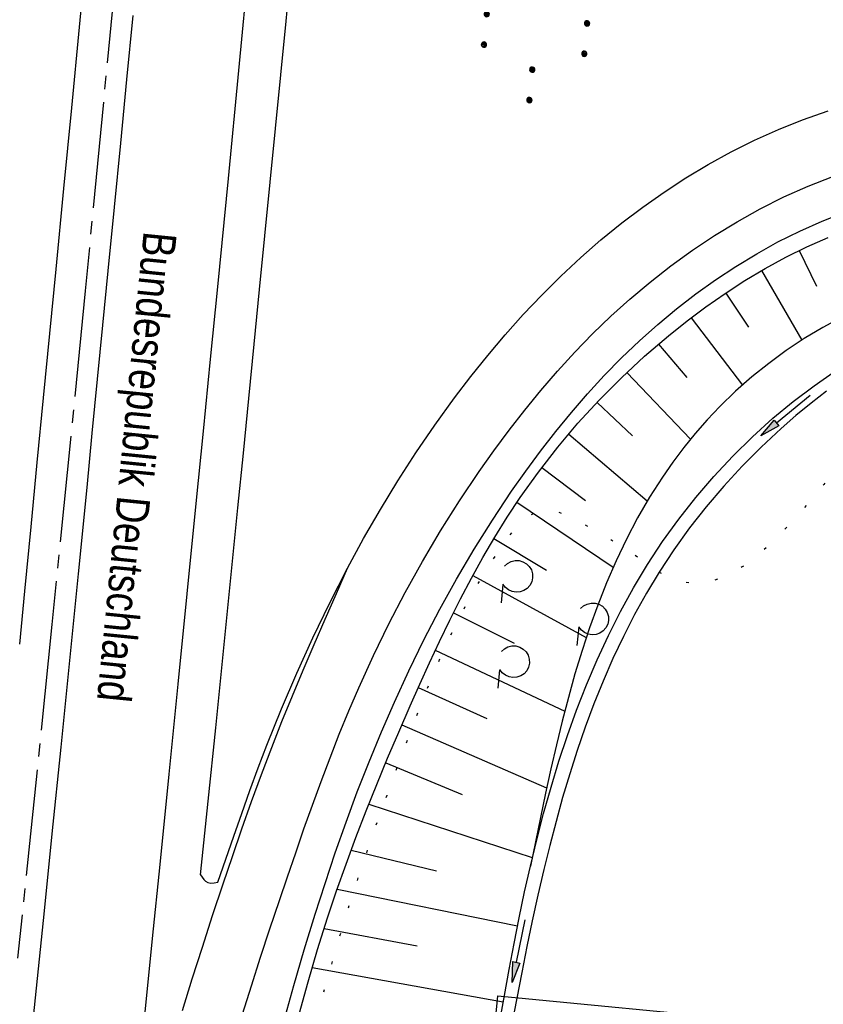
# Model space of a CAD drawing. Extents: x 510932 to 511602, y 463659 to 464636.
# Tile 48 of 81: x 511309 to 511370, y 464140 to 464215. Entities that reach past the tile are written whole.
import ezdxf

# ---------------------------------------------------------------- set-up
doc = ezdxf.new("R2010")
doc.units = 0
doc.header["$LTSCALE"] = 10
doc.header["$MEASUREMENT"] = 0
for name, pattern in [('ACHSE', [5.5, 4, -0.5, 0.5, -0.5]), ('AUSGEZOGEN', [0]), ('LT00', [0]), ('LT07', [0.22, 0.02, -0.2])]:
    doc.linetypes.add(name, pattern=pattern)
doc.layers.get('0').update_dxf_attribs({"linetype": 'LT00'})
for name, color, linetype in [('--EK_BW_TEXT_A', 20, 'LT00'), ('--EK_FBR', 1, 'LT00'), ('-AX-093', 35, 'ACHSE'), ('BRD', 255, 'Continuous'), ('DFK_NUTZUNG', 250, 'LT00'), ('GEHOELZ_SYMB', 252, 'Continuous'), ('PFEIL', 140, 'AUSGEZOGEN'), ('V104_AFBR_BAB', 250, 'LT00'), ('V104_BOESCH', 250, 'LT00'), ('V104_BOSCHUNG', 250, 'LT00'), ('V104_GEHOELZ', 250, 'LT07'), ('V104_GRABEN', 250, 'LT00'), ('V104_LD_MARK', 250, 'LT00')]:
    doc.layers.add(name, color=color, linetype=linetype)
doc.styles.add('Beschrift', font='ARIAL.TTF')

# ---------------------------------------------------------------- blocks, each defined once
blk = doc.blocks.new('SYMB7110')
at = {"color": 0, "linetype": 'ByBlock'}
for p, q in [((-0.515, 0.392919), (-0.515, 0.367081)), ((-0.51, 0.362895), (-0.51, 0.397105)), ((-0.505, 0.399164), (-0.505, 0.360836)), ((-0.5, 0.360204), (-0.5, 0.399796)), ((-0.495, 0.399164), (-0.495, 0.360836)), ((-0.49, 0.362895), (-0.49, 0.397105)), ((-0.485, 0.392919), (-0.485, 0.367081)), ((-0.48, 0.379874), (-0.48, 0.380145)), ((-0.285, 0.392919), (-0.285, 0.367081)), ((-0.28, 0.362895), (-0.28, 0.397105)), ((-0.275, 0.399164), (-0.275, 0.360836)), ((-0.27, 0.360204), (-0.27, 0.399796)), ((-0.265, 0.399164), (-0.265, 0.360836)), ((-0.26, 0.362895), (-0.26, 0.397105)), ((-0.255, 0.392919), (-0.255, 0.367081)), ((-0.25, 0.379874), (-0.25, 0.380146)), ((0.255, 0.392919), (0.255, 0.367081)), ((0.26, 0.362895), (0.26, 0.397105)), ((0.265, 0.399164), (0.265, 0.360836)), ((0.27, 0.360204), (0.27, 0.399796)), ((0.275, 0.399164), (0.275, 0.360836)), ((0.28, 0.362895), (0.28, 0.397105)), ((0.285, 0.392919), (0.285, 0.367081)), ((0.29, 0.379874), (0.29, 0.380145)), ((0.485, 0.392919), (0.485, 0.367081)), ((0.49, 0.362895), (0.49, 0.397105)), ((0.495, 0.399164), (0.495, 0.360836)), ((0.5, 0.360204), (0.5, 0.399796)), ((0.505, 0.399164), (0.505, 0.360836)), ((0.51, 0.362895), (0.51, 0.397105)), ((0.515, 0.392919), (0.515, 0.367081)), ((0.52, 0.379874), (0.52, 0.380146)), ((-0.9, 0.012919), (-0.9, -0.012919)), ((-0.895, -0.017106), (-0.895, 0.017105)), ((-0.89, 0.019164), (-0.89, -0.019164)), ((-0.885, -0.019797), (-0.885, 0.019796)), ((-0.88, 0.019164), (-0.88, -0.019164)), ((-0.875, -0.017106), (-0.875, 0.017105)), ((-0.87, 0.012919), (-0.87, -0.012919)), ((-0.865, -0.000126), (-0.865, 0.000145)), ((-0.67, 0.012919), (-0.67, -0.012919)), ((-0.665, -0.017106), (-0.665, 0.017105)), ((-0.66, 0.019164), (-0.66, -0.019164)), ((-0.655, -0.019797), (-0.655, 0.019796)), ((-0.65, 0.019164), (-0.65, -0.019164)), ((-0.645, -0.017106), (-0.645, 0.017105)), ((-0.64, 0.012919), (-0.64, -0.012919)), ((-0.635, -0.000126), (-0.635, 0.000145)), ((-0.13, 0.012919), (-0.13, -0.012919)), ((-0.125, -0.017105), (-0.125, 0.017105)), ((-0.12, 0.019164), (-0.12, -0.019164)), ((-0.115, -0.019796), (-0.115, 0.019796)), ((-0.11, 0.019164), (-0.11, -0.019164)), ((-0.105, -0.017105), (-0.105, 0.017105)), ((-0.1, 0.012919), (-0.1, -0.012919)), ((-0.095, -0.000126), (-0.095, 0.000146)), ((0.1, 0.012919), (0.1, -0.012919)), ((0.105, -0.017105), (0.105, 0.017105)), ((0.11, 0.019164), (0.11, -0.019164)), ((0.115, -0.019796), (0.115, 0.019796)), ((0.12, 0.019164), (0.12, -0.019164)), ((0.125, -0.017105), (0.125, 0.017105)), ((0.13, 0.012919), (0.13, -0.012919)), ((0.135, -0.000126), (0.135, 0.000146)), ((0.64, 0.012919), (0.64, -0.012919)), ((0.645, -0.017105), (0.645, 0.017105)), ((0.65, 0.019164), (0.65, -0.019164)), ((0.655, -0.019796), (0.655, 0.019796)), ((0.66, 0.019164), (0.66, -0.019164)), ((0.665, -0.017105), (0.665, 0.017105)), ((0.67, 0.012919), (0.67, -0.012919)), ((0.675, -0.000126), (0.675, 0.000146)), ((0.87, 0.012919), (0.87, -0.012919)), ((0.875, -0.017105), (0.875, 0.017105)), ((0.88, 0.019164), (0.88, -0.019164)), ((0.885, -0.019796), (0.885, 0.019796)), ((0.89, 0.019164), (0.89, -0.019164)), ((0.895, -0.017105), (0.895, 0.017105)), ((0.9, 0.012919), (0.9, -0.012919)), ((0.905, -0.000126), (0.905, 0.000146)), ((-0.515, -0.367081), (-0.515, -0.392919)), ((-0.51, -0.397105), (-0.51, -0.362895)), ((-0.505, -0.360836), (-0.505, -0.399164)), ((-0.5, -0.399796), (-0.5, -0.360204)), ((-0.495, -0.360836), (-0.495, -0.399164)), ((-0.49, -0.397106), (-0.49, -0.362895)), ((-0.485, -0.367081), (-0.485, -0.392919)), ((-0.285, -0.367081), (-0.285, -0.392919)), ((-0.28, -0.397105), (-0.28, -0.362895)), ((-0.275, -0.360836), (-0.275, -0.399164)), ((-0.27, -0.399796), (-0.27, -0.360204)), ((-0.265, -0.360836), (-0.265, -0.399164)), ((-0.26, -0.397105), (-0.26, -0.362895)), ((-0.255, -0.367081), (-0.255, -0.392919)), ((0.255, -0.367081), (0.255, -0.392919)), ((0.26, -0.397105), (0.26, -0.362895)), ((0.265, -0.360836), (0.265, -0.399164)), ((0.27, -0.399796), (0.27, -0.360204)), ((0.275, -0.360836), (0.275, -0.399164)), ((0.28, -0.397105), (0.28, -0.362895)), ((0.285, -0.367081), (0.285, -0.392919)), ((0.485, -0.367081), (0.485, -0.392919)), ((0.49, -0.397105), (0.49, -0.362895)), ((0.495, -0.360836), (0.495, -0.399164)), ((0.5, -0.399796), (0.5, -0.360204)), ((0.505, -0.360836), (0.505, -0.399164)), ((0.51, -0.397105), (0.51, -0.362895)), ((0.515, -0.367081), (0.515, -0.392919)), ((-0.48, -0.380126), (-0.48, -0.379855)), ((-0.25, -0.380126), (-0.25, -0.379855)), ((0.29, -0.380126), (0.29, -0.379855)), ((0.52, -0.380126), (0.52, -0.379855))]:
    blk.add_line(p, q, dxfattribs=at)
for points in [[(-0.48, 0.38), (-0.481981, 0.388678), (-0.48753, 0.395637), (-0.49555, 0.399499), (-0.50445, 0.399499), (-0.51247, 0.395637), (-0.518019, 0.388678), (-0.52, 0.38), (-0.518019, 0.371322), (-0.51247, 0.364363), (-0.50445, 0.360501), (-0.49555, 0.360501), (-0.48753, 0.364363), (-0.481981, 0.371322), (-0.48, 0.38)], [(-0.25, 0.38), (-0.251981, 0.388678), (-0.25753, 0.395637), (-0.26555, 0.399499), (-0.27445, 0.399499), (-0.28247, 0.395637), (-0.288019, 0.388678), (-0.29, 0.38), (-0.288019, 0.371322), (-0.28247, 0.364363), (-0.27445, 0.360501), (-0.26555, 0.360501), (-0.25753, 0.364363), (-0.251981, 0.371322), (-0.25, 0.38)], [(0.29, 0.38), (0.288019, 0.388678), (0.28247, 0.395637), (0.27445, 0.399499), (0.26555, 0.399499), (0.25753, 0.395637), (0.251981, 0.388678), (0.25, 0.38), (0.251981, 0.371322), (0.25753, 0.364363), (0.26555, 0.360501), (0.27445, 0.360501), (0.28247, 0.364363), (0.288019, 0.371322), (0.29, 0.38)], [(0.52, 0.38), (0.518019, 0.388678), (0.51247, 0.395637), (0.50445, 0.399499), (0.495549, 0.399499), (0.48753, 0.395637), (0.481981, 0.388678), (0.48, 0.38), (0.481981, 0.371322), (0.48753, 0.364363), (0.495549, 0.360501), (0.50445, 0.360501), (0.51247, 0.364363), (0.518019, 0.371322), (0.52, 0.38)], [(-0.865, 0), (-0.866981, 0.008678), (-0.87253, 0.015637), (-0.88055, 0.019498), (-0.88945, 0.019498), (-0.89747, 0.015637), (-0.903019, 0.008678), (-0.905, 0)], [(-0.905, 0), (-0.903019, -0.008678), (-0.89747, -0.015637), (-0.88945, -0.019499), (-0.88055, -0.019499), (-0.87253, -0.015637), (-0.866981, -0.008678), (-0.865, 0)], [(-0.635, 0), (-0.636981, 0.008678), (-0.64253, 0.015637), (-0.65055, 0.019498), (-0.65945, 0.019498), (-0.66747, 0.015637), (-0.673019, 0.008678), (-0.675, 0)], [(-0.675, 0), (-0.673019, -0.008678), (-0.66747, -0.015637), (-0.65945, -0.019499), (-0.65055, -0.019499), (-0.64253, -0.015637), (-0.636981, -0.008678), (-0.635, 0)], [(-0.095, 0), (-0.096981, 0.008678), (-0.10253, 0.015637), (-0.11055, 0.019499), (-0.11945, 0.019499), (-0.12747, 0.015637), (-0.133019, 0.008678), (-0.135, 0)], [(-0.135, 0), (-0.133019, -0.008678), (-0.12747, -0.015637), (-0.11945, -0.019499), (-0.11055, -0.019499), (-0.10253, -0.015637), (-0.096981, -0.008678), (-0.095, 0)], [(0.135, 0), (0.133019, 0.008678), (0.12747, 0.015637), (0.11945, 0.019499), (0.11055, 0.019499), (0.10253, 0.015637), (0.096981, 0.008678), (0.095, 0)], [(0.095, 0), (0.096981, -0.008678), (0.10253, -0.015637), (0.11055, -0.019499), (0.11945, -0.019499), (0.12747, -0.015637), (0.133019, -0.008678), (0.135, 0)], [(0.675, 0), (0.673019, 0.008678), (0.66747, 0.015637), (0.65945, 0.019499), (0.65055, 0.019499), (0.64253, 0.015637), (0.636981, 0.008678), (0.635, 0)], [(0.635, 0), (0.636981, -0.008678), (0.64253, -0.015637), (0.65055, -0.019499), (0.65945, -0.019499), (0.66747, -0.015637), (0.673019, -0.008678), (0.675, 0)], [(0.905, 0), (0.903019, 0.008678), (0.89747, 0.015637), (0.88945, 0.019499), (0.88055, 0.019499), (0.87253, 0.015637), (0.866981, 0.008678), (0.865, 0)], [(0.865, 0), (0.866981, -0.008678), (0.87253, -0.015637), (0.88055, -0.019499), (0.88945, -0.019499), (0.89747, -0.015637), (0.903019, -0.008678), (0.905, 0)], [(-0.48, -0.38), (-0.481981, -0.371322), (-0.48753, -0.364363), (-0.49555, -0.360501), (-0.50445, -0.360501), (-0.51247, -0.364363), (-0.518019, -0.371322), (-0.52, -0.38), (-0.518019, -0.388678), (-0.51247, -0.395637), (-0.50445, -0.399499), (-0.49555, -0.399499), (-0.48753, -0.395637), (-0.481981, -0.388678), (-0.48, -0.38)], [(-0.25, -0.38), (-0.251981, -0.371322), (-0.25753, -0.364363), (-0.26555, -0.360501), (-0.27445, -0.360501), (-0.28247, -0.364363), (-0.288019, -0.371322), (-0.29, -0.38), (-0.288019, -0.388678), (-0.28247, -0.395637), (-0.27445, -0.399499), (-0.26555, -0.399499), (-0.25753, -0.395637), (-0.251981, -0.388678), (-0.25, -0.38)], [(0.29, -0.38), (0.288019, -0.371322), (0.28247, -0.364363), (0.27445, -0.360501), (0.26555, -0.360501), (0.25753, -0.364363), (0.251981, -0.371322), (0.25, -0.38), (0.251981, -0.388678), (0.25753, -0.395637), (0.26555, -0.399499), (0.27445, -0.399499), (0.28247, -0.395637), (0.288019, -0.388678), (0.29, -0.38)], [(0.52, -0.38), (0.518019, -0.371322), (0.51247, -0.364363), (0.50445, -0.360501), (0.495549, -0.360501), (0.48753, -0.364363), (0.481981, -0.371322), (0.48, -0.38), (0.481981, -0.388678), (0.48753, -0.395637), (0.495549, -0.399499), (0.50445, -0.399499), (0.51247, -0.395637), (0.518019, -0.388678), (0.52, -0.38)]]:
    blk.add_lwpolyline(points, dxfattribs=at)
blk = doc.blocks.new('Pfreil3')
at = {"layer": 'PFEIL'}
blk.add_hatch(color=256, dxfattribs=at).paths.add_polyline_path([(-1.549, 0.273), (-1.549, -0.273), (0, 0)])
for p, q in [((-1.549, 0), (-4.831, 0)), ((-1.549, -0.273), (-1.549, 0.273)), ((-1.549, 0.273), (0, 0)), ((0, 0), (-1.549, -0.273))]:
    blk.add_line(p, q, dxfattribs=at)
blk = doc.blocks.new('GEHOELZ_SYMB')
at = {"layer": 'GEHOELZ_SYMB'}
blk.add_line((0, 0), (1.4, 0), dxfattribs=at)
blk.add_lwpolyline([(-1.388, 0.017), (-1.612, 0.221), (-1.778, 0.474), (-1.876, 0.761), (-1.898, 1.063), (-1.844, 1.361), (-1.718, 1.636), (-1.526, 1.87), (-1.282, 2.05), (-1, 2.162), (-0.7, 2.2), (-0.4, 2.162), (-0.118, 2.05), (0.126, 1.87), (0.318, 1.636), (0.444, 1.361), (0.498, 1.063), (0.476, 0.761), (0.378, 0.474), (0.212, 0.221), (-0.012, 0.017)], dxfattribs=at)

msp = doc.modelspace()

# ---------------------------------------------------------------- linework, layer by layer
at = {"layer": '--EK_BW_TEXT_A'}
msp.add_lwpolyline([(511364.44, 464139.048), (511360.312, 464096.18), (511341.026, 464098.037), (511345.155, 464140.905)], close=True, dxfattribs=at)
at = {"layer": '--EK_FBR'}
for points in [[(511321.993, 464306.308), (511321.484, 464300.375), (511320.97, 464294.443), (511320.244, 464286.143), (511319.51, 464277.844), (511318.768, 464269.545), (511317.618, 464256.845), (511316.451, 464244.147), (511315.325, 464232.081), (511314.182, 464220.017), (511313.6, 464213.938), (511313.014, 464207.86), (511312.425, 464201.782), (511311.834, 464195.704), (511311.36, 464190.847), (511310.886, 464185.989), (511310.413, 464181.132), (511309.942, 464176.274), (511309.473, 464171.416), (511309.09, 464167.419)], [(511322.753, 464150.049), (511323.322, 464155.58), (511323.89, 464161.11), (511324.454, 464166.641), (511325.015, 464172.173), (511325.571, 464177.705), (511325.98, 464181.821), (511326.387, 464185.937), (511326.794, 464190.053), (511327.2, 464194.169), (511327.601, 464198.215), (511328.002, 464202.262), (511328.402, 464206.308), (511328.801, 464210.355), (511329.196, 464214.402), (511329.586, 464218.449)], [(511317.649, 464214.82), (511317.177, 464210.005), (511316.703, 464205.19), (511316.229, 464200.376), (511315.756, 464195.561), (511315.358, 464191.483), (511314.961, 464187.404), (511314.563, 464183.326), (511314.164, 464179.248), (511313.518, 464172.719), (511312.866, 464166.19), (511312.207, 464159.662), (511311.544, 464153.135), (511310.95, 464147.313), (511310.354, 464141.491), (511309.757, 464135.669), (511309.159, 464129.847), (511308.651, 464124.898)], [(511333.832, 464173.161), (511335.042, 464175.381), (511336.303, 464177.571), (511337.618, 464179.731), (511338.987, 464181.857), (511340.413, 464183.946), (511341.897, 464185.997), (511343.132, 464187.613), (511344.407, 464189.199), (511345.722, 464190.752), (511347.079, 464192.268), (511348.477, 464193.745), (511349.919, 464195.179), (511351.405, 464196.566), (511352.936, 464197.903), (511354.512, 464199.188), (511356.08, 464200.376), (511357.689, 464201.509), (511359.339, 464202.583), (511361.027, 464203.595), (511362.753, 464204.542), (511364.514, 464205.421), (511366.309, 464206.229), (511368.136, 464206.963), (511370.057, 464207.641)], [(511329.037, 464138.981), (511329.777, 464141.687), (511330.56, 464144.382), (511331.383, 464147.065), (511332.13, 464149.388), (511332.907, 464151.7), (511333.719, 464154.002), (511334.567, 464156.289), (511335.454, 464158.562), (511336.383, 464160.818), (511337.357, 464163.055), (511338.446, 464165.417), (511339.591, 464167.753), (511340.793, 464170.061), (511342.053, 464172.337), (511343.373, 464174.58), (511344.755, 464176.787), (511346.2, 464178.954), (511347.273, 464180.478), (511348.381, 464181.977), (511349.525, 464183.449), (511350.706, 464184.891), (511351.927, 464186.298), (511353.187, 464187.67), (511354.489, 464189.002), (511355.833, 464190.291), (511357.222, 464191.534), (511358.63, 464192.707), (511360.08, 464193.831), (511361.572, 464194.9), (511363.104, 464195.911), (511364.673, 464196.861), (511366.28, 464197.747), (511367.922, 464198.565), (511369.598, 464199.312), (511371.307, 464199.983)], [(511324.052, 464149.482), (511324.647, 464151.213), (511325.245, 464152.942), (511325.852, 464154.668), (511326.469, 464156.391), (511327.102, 464158.107), (511327.754, 464159.817), (511328.846, 464162.54), (511329.998, 464165.238), (511331.212, 464167.91), (511332.49, 464170.552), (511333.832, 464173.161)], [(511322.753, 464150.049), (511322.871, 464149.862), (511322.994, 464149.69), (511323.131, 464149.549), (511323.287, 464149.452), (511323.519, 464149.408), (511323.779, 464149.428), (511324.052, 464149.482)]]:
    msp.add_lwpolyline(points, dxfattribs=at)
at = {"layer": '-AX-093', "ltscale": 0.2}
msp.add_lwpolyline([(511325.393, 464319.977), (511323.284, 464294.779), (511321.095, 464269.588), (511318.827, 464244.405), (511316.479, 464219.228), (511314.052, 464194.06), (511311.545, 464168.899), (511308.958, 464143.746)], dxfattribs=at)
at = {"layer": 'V104_AFBR_BAB'}
for points in [[(511321.993, 464306.308), (511321.484, 464300.375), (511320.97, 464294.443), (511320.244, 464286.143), (511319.51, 464277.844), (511318.768, 464269.545), (511317.618, 464256.845), (511316.451, 464244.147), (511315.325, 464232.081), (511314.182, 464220.017), (511313.6, 464213.938), (511313.014, 464207.86), (511312.425, 464201.782), (511311.834, 464195.704), (511311.36, 464190.847), (511310.886, 464185.989), (511310.413, 464181.132), (511309.942, 464176.274), (511309.473, 464171.416), (511309.09, 464167.419)], [(511322.753, 464150.049), (511323.322, 464155.58), (511323.89, 464161.11), (511324.454, 464166.641), (511325.015, 464172.173), (511325.571, 464177.705), (511325.98, 464181.821), (511326.387, 464185.937), (511326.794, 464190.053), (511327.2, 464194.169), (511327.601, 464198.215), (511328.002, 464202.262), (511328.402, 464206.308), (511328.801, 464210.355), (511329.196, 464214.402), (511329.586, 464218.449)], [(511317.649, 464214.82), (511317.177, 464210.005), (511316.703, 464205.19), (511316.229, 464200.376), (511315.756, 464195.561), (511315.358, 464191.483), (511314.961, 464187.404), (511314.563, 464183.326), (511314.164, 464179.248), (511313.518, 464172.719), (511312.866, 464166.19), (511312.207, 464159.662), (511311.544, 464153.135), (511310.95, 464147.313), (511310.354, 464141.491), (511309.757, 464135.669), (511309.159, 464129.847), (511308.651, 464124.898)], [(511333.832, 464173.161), (511335.042, 464175.381), (511336.303, 464177.571), (511337.618, 464179.731), (511338.987, 464181.857), (511340.413, 464183.946), (511341.897, 464185.997), (511343.132, 464187.613), (511344.407, 464189.199), (511345.722, 464190.752), (511347.079, 464192.268), (511348.477, 464193.745), (511349.919, 464195.179), (511351.405, 464196.566), (511352.936, 464197.903), (511354.512, 464199.188), (511356.08, 464200.376), (511357.689, 464201.509), (511359.339, 464202.583), (511361.027, 464203.595), (511362.753, 464204.542), (511364.514, 464205.421), (511366.309, 464206.229), (511368.136, 464206.963), (511370.057, 464207.641)], [(511329.037, 464138.981), (511329.777, 464141.687), (511330.56, 464144.382), (511331.383, 464147.065), (511332.13, 464149.388), (511332.907, 464151.7), (511333.719, 464154.002), (511334.567, 464156.289), (511335.454, 464158.562), (511336.383, 464160.818), (511337.357, 464163.055), (511338.446, 464165.417), (511339.591, 464167.753), (511340.793, 464170.061), (511342.053, 464172.337), (511343.373, 464174.58), (511344.755, 464176.787), (511346.2, 464178.954), (511347.273, 464180.478), (511348.381, 464181.977), (511349.525, 464183.449), (511350.706, 464184.891), (511351.927, 464186.298), (511353.187, 464187.67), (511354.489, 464189.002), (511355.833, 464190.291), (511357.222, 464191.534), (511358.63, 464192.707), (511360.08, 464193.831), (511361.572, 464194.9), (511363.104, 464195.911), (511364.673, 464196.861), (511366.28, 464197.747), (511367.922, 464198.565), (511369.598, 464199.312), (511371.307, 464199.983)], [(511324.052, 464149.482), (511324.647, 464151.213), (511325.245, 464152.942), (511325.852, 464154.668), (511326.469, 464156.391), (511327.102, 464158.107), (511327.754, 464159.817), (511328.846, 464162.54), (511329.998, 464165.238), (511331.212, 464167.91), (511332.49, 464170.552), (511333.832, 464173.161)], [(511322.753, 464150.049), (511322.871, 464149.862), (511322.994, 464149.69), (511323.131, 464149.549), (511323.287, 464149.452), (511323.519, 464149.408), (511323.779, 464149.428), (511324.052, 464149.482)]]:
    msp.add_lwpolyline(points, dxfattribs=at)
at = {"layer": 'V104_BOESCH'}
for points in [[(511330.193, 464139.54), (511330.859, 464141.976), (511331.569, 464144.398), (511332.325, 464146.805), (511333.005, 464148.834), (511333.718, 464150.851), (511334.461, 464152.858), (511335.233, 464154.856), (511336.03, 464156.845), (511336.849, 464158.826), (511337.689, 464160.801), (511338.546, 464162.771), (511339.269, 464164.4), (511340.006, 464166.024), (511340.761, 464167.639), (511341.537, 464169.243), (511342.338, 464170.833), (511343.167, 464172.407), (511344.028, 464173.961), (511344.925, 464175.493), (511345.862, 464177), (511346.841, 464178.48), (511348.216, 464180.404), (511349.671, 464182.272), (511351.202, 464184.082), (511352.807, 464185.831), (511354.483, 464187.516), (511356.226, 464189.134), (511358.034, 464190.684), (511359.422, 464191.792), (511360.844, 464192.857), (511362.299, 464193.874), (511363.787, 464194.839), (511365.308, 464195.747), (511366.861, 464196.596), (511368.446, 464197.38), (511370.062, 464198.096)], [(511371.103, 464192.077), (511369.667, 464191.301), (511368.265, 464190.461), (511366.9, 464189.557), (511365.578, 464188.593), (511364.3, 464187.569), (511363.072, 464186.488), (511361.897, 464185.352), (511360.947, 464184.35), (511360.039, 464183.313), (511359.172, 464182.244), (511358.347, 464181.146), (511357.563, 464180.023), (511356.59, 464178.5), (511355.687, 464176.94), (511354.851, 464175.345), (511354.076, 464173.719), (511353.359, 464172.063), (511352.694, 464170.379), (511352.078, 464168.67), (511351.507, 464166.938), (511350.975, 464165.186), (511350.478, 464163.416), (511350.012, 464161.629), (511349.573, 464159.829), (511349.156, 464158.017), (511348.756, 464156.196), (511348.37, 464154.368), (511347.992, 464152.536), (511347.619, 464150.701)]]:
    msp.add_lwpolyline(points, dxfattribs=at)
at = {"layer": 'V104_BOSCHUNG'}
for p, q in [((511367.879, 464197.109), (511369.178, 464194.428)), ((511365.044, 464195.594), (511368.076, 464190.34)), ((511362.337, 464193.899), (511364.055, 464191.319)), ((511359.74, 464192.036), (511363.598, 464186.963)), ((511357.26, 464190.035), (511359.412, 464187.522)), ((511354.896, 464187.909), (511359.682, 464182.882)), ((511352.645, 464185.658), (511355.305, 464183.134)), ((511350.5, 464183.271), (511356.428, 464178.229)), ((511348.482, 464180.756), (511351.772, 464178.258)), ((511346.598, 464178.12), (511353.854, 464173.221)), ((511344.866, 464175.392), (511348.824, 464173.002)), ((511343.274, 464172.604), (511351.831, 464167.937)), ((511341.808, 464169.788), (511346.392, 464167.49)), ((511340.447, 464166.973), (511350.201, 464162.369)), ((511339.158, 464164.152), (511344.327, 464161.826)), ((511337.919, 464161.335), (511348.841, 464156.59)), ((511336.709, 464158.492), (511342.469, 464156.088)), ((511335.43, 464155.356), (511347.748, 464151.343)), ((511340.537, 464150.312), (511334.095, 464151.88)), ((511346.644, 464146.175), (511333.039, 464148.934)), ((511339.075, 464144.649), (511332.059, 464145.977)), ((511345.564, 464140.434), (511331.161, 464143.026))]:
    msp.add_line(p, q, dxfattribs=at)
at = {"layer": 'V104_GEHOELZ', "flags": 128}
msp.add_lwpolyline([(511359.993, 464082.404), (511361.333, 464082.476), (511362.661, 464082.573), (511363.98, 464082.699), (511365.292, 464082.86), (511366.6, 464083.061), (511367.907, 464083.308), (511369.215, 464083.606), (511370.527, 464083.959), (511371.844, 464084.373), (511373.17, 464084.854), (511374.508, 464085.407), (511375.858, 464086.036), (511377.225, 464086.747), (511378.61, 464087.546), (511380.017, 464088.438), (511381.447, 464089.427), (511382.448, 464090.168), (511383.459, 464090.95), (511384.476, 464091.763), (511385.497, 464092.599), (511386.517, 464093.45), (511387.535, 464094.307), (511388.546, 464095.161), (511389.549, 464096.003), (511390.539, 464096.826), (511391.513, 464097.619), (511392.47, 464098.376), (511393.405, 464099.086), (511394.315, 464099.741), (511395.198, 464100.333), (511396.05, 464100.853), (511396.869, 464101.292), (511397.65, 464101.642), (511398.392, 464101.894), (511399.091, 464102.039), (511399.743, 464102.069), (511400.347, 464101.975), (511400.898, 464101.748), (511401.393, 464101.38), (511401.831, 464100.862), (511402.109, 464100.394), (511402.359, 464099.854), (511402.586, 464099.253), (511402.795, 464098.602), (511402.991, 464097.91), (511403.176, 464097.189), (511403.357, 464096.448), (511403.536, 464095.698), (511403.72, 464094.951), (511403.912, 464094.215), (511404.117, 464093.502), (511404.345, 464092.798), (511404.585, 464092.122), (511404.832, 464091.465), (511405.08, 464090.82), (511405.323, 464090.179), (511405.555, 464089.533), (511405.77, 464088.876), (511405.963, 464088.199), (511406.128, 464087.495), (511406.259, 464086.756), (511406.35, 464085.973), (511406.396, 464085.139), (511406.397, 464084.432), (511406.374, 464083.7), (511406.333, 464082.956), (511406.284, 464082.212), (511406.235, 464081.481), (511406.193, 464080.776), (511406.166, 464080.11), (511406.163, 464079.495), (511406.193, 464078.944), (511406.261, 464078.469), (511406.378, 464078.083), (511406.551, 464077.8), (511406.789, 464077.631), (511407.078, 464077.585), (511407.424, 464077.644), (511407.816, 464077.798), (511408.246, 464078.035), (511408.705, 464078.347), (511409.182, 464078.723), (511409.67, 464079.152), (511410.159, 464079.625), (511410.639, 464080.131), (511411.102, 464080.66), (511411.539, 464081.202), (511411.939, 464081.746), (511412.438, 464082.516), (511412.853, 464083.273), (511413.194, 464084.02), (511413.47, 464084.76), (511413.69, 464085.497), (511413.863, 464086.232), (511413.999, 464086.969), (511414.106, 464087.712), (511414.194, 464088.462), (511414.303, 464089.585), (511414.397, 464090.726), (511414.481, 464091.882), (511414.562, 464093.048), (511414.647, 464094.219), (511414.741, 464095.39), (511414.926, 464097.301), (511415.149, 464099.203), (511415.406, 464101.095), (511415.69, 464102.979), (511415.998, 464104.856), (511416.325, 464106.728), (511416.665, 464108.594), (511417.015, 464110.458), (511417.369, 464112.319), (511417.723, 464114.178), (511418.072, 464116.038), (511418.411, 464117.898), (511418.736, 464119.761), (511419.041, 464121.626), (511419.322, 464123.496), (511419.574, 464125.372), (511419.774, 464127.064), (511419.951, 464128.761), (511420.109, 464130.462), (511420.253, 464132.165), (511420.387, 464133.87), (511420.515, 464135.577), (511420.642, 464137.284), (511420.771, 464138.99), (511420.908, 464140.694), (511421.055, 464142.397), (511421.219, 464144.096), (511421.403, 464145.791), (511421.61, 464147.482), (511421.847, 464149.167), (511422.057, 464150.505), (511422.282, 464151.839), (511422.517, 464153.172), (511422.755, 464154.505), (511422.991, 464155.838), (511423.22, 464157.173), (511423.435, 464158.512), (511423.63, 464159.854), (511423.801, 464161.203), (511423.941, 464162.558), (511424.044, 464163.921), (511424.106, 464165.294), (511424.12, 464166.677), (511424.08, 464168.072), (511424.016, 464169.07), (511423.918, 464170.069), (511423.786, 464171.062), (511423.614, 464172.042), (511423.402, 464173.004), (511423.145, 464173.941), (511422.841, 464174.847), (511422.487, 464175.716), (511422.08, 464176.541), (511421.491, 464177.511), (511420.818, 464178.406), (511420.067, 464179.233), (511419.243, 464179.995), (511418.351, 464180.698), (511417.396, 464181.347), (511416.383, 464181.947), (511415.316, 464182.502), (511414.202, 464183.018), (511413.044, 464183.5), (511411.849, 464183.952), (511410.62, 464184.38), (511409.363, 464184.788), (511408.083, 464185.181), (511406.786, 464185.565), (511405.475, 464185.944), (511404.156, 464186.323), (511402.834, 464186.707), (511401.514, 464187.102), (511400.214, 464187.505), (511398.922, 464187.915), (511397.638, 464188.326), (511396.362, 464188.728), (511395.096, 464189.115), (511393.84, 464189.479), (511392.594, 464189.813), (511391.36, 464190.109), (511390.137, 464190.36), (511388.927, 464190.558), (511387.73, 464190.695), (511386.547, 464190.765), (511385.378, 464190.759), (511384.224, 464190.67), (511383.086, 464190.491), (511381.964, 464190.214), (511380.858, 464189.831), (511379.77, 464189.336), (511378.701, 464188.72), (511377.838, 464188.122), (511376.986, 464187.447), (511376.146, 464186.705), (511375.316, 464185.905), (511374.496, 464185.056), (511373.684, 464184.168), (511372.881, 464183.249), (511372.084, 464182.31), (511371.294, 464181.359), (511370.51, 464180.406), (511369.731, 464179.459), (511368.956, 464178.529), (511368.184, 464177.624), (511367.415, 464176.754), (511366.648, 464175.929), (511365.882, 464175.157), (511365.116, 464174.447), (511364.35, 464173.81), (511363.582, 464173.254), (511362.813, 464172.788), (511362.041, 464172.423), (511361.266, 464172.166), (511360.486, 464172.029), (511359.701, 464172.019), (511358.911, 464172.146), (511358.114, 464172.419), (511357.31, 464172.848), (511357.015, 464173.044), (511356.719, 464173.252), (511356.425, 464173.465), (511355.761, 464173.935), (511355.099, 464174.386), (511354.432, 464174.823), (511353.754, 464175.248), (511353.06, 464175.667), (511352.344, 464176.083), (511351.6, 464176.501), (511351.181, 464176.729), (511350.755, 464176.947), (511350.327, 464177.145), (511349.899, 464177.31), (511349.475, 464177.433), (511349.059, 464177.501), (511348.654, 464177.504), (511348.204, 464177.416), (511347.773, 464177.238), (511347.36, 464176.98), (511346.963, 464176.656), (511346.582, 464176.276), (511346.215, 464175.853), (511345.862, 464175.398), (511345.522, 464174.923), (511345.193, 464174.439), (511344.39, 464173.2), (511343.65, 464171.98), (511342.966, 464170.776), (511342.332, 464169.585), (511341.742, 464168.403), (511341.189, 464167.228), (511340.667, 464166.055), (511340.171, 464164.883), (511339.692, 464163.706), (511339.225, 464162.523), (511338.765, 464161.331), (511338.1, 464159.586), (511337.437, 464157.817), (511336.779, 464156.027), (511336.129, 464154.218), (511335.491, 464152.395), (511334.866, 464150.561), (511334.259, 464148.718), (511333.673, 464146.87), (511332.8, 464143.967), (511331.988, 464141.06), (511331.24, 464138.145), (511330.556, 464135.224), (511329.941, 464132.293), (511329.396, 464129.354), (511329.111, 464127.639), (511328.846, 464125.921), (511328.598, 464124.199), (511328.361, 464122.473), (511328.132, 464120.744), (511327.907, 464119.011), (511327.68, 464117.274), (511327.448, 464115.534), (511327.207, 464113.79), (511326.952, 464112.042), (511326.742, 464110.679), (511326.528, 464109.316), (511326.317, 464107.954), (511326.114, 464106.597), (511325.927, 464105.245), (511325.762, 464103.902), (511325.626, 464102.568), (511325.526, 464101.247), (511325.472, 464100.16), (511325.441, 464099.078), (511325.426, 464097.996), (511325.421, 464096.911), (511325.419, 464095.817), (511325.414, 464094.711), (511325.399, 464093.587), (511325.369, 464092.44), (511325.316, 464091.267), (511325.235, 464090.063), (511325.118, 464088.823), (511325.037, 464088.111), (511324.953, 464087.394), (511324.875, 464086.676), (511324.815, 464085.965), (511324.781, 464085.267), (511324.785, 464084.589), (511324.835, 464083.936), (511324.942, 464083.316), (511325.115, 464082.734), (511325.366, 464082.198), (511325.703, 464081.714), (511326.137, 464081.287), (511326.492, 464081.033), (511326.885, 464080.818), (511327.302, 464080.65), (511327.73, 464080.539), (511328.156, 464080.493), (511328.688, 464080.539), (511329.2, 464080.691), (511329.693, 464080.933), (511330.172, 464081.248), (511330.639, 464081.62), (511331.097, 464082.033), (511331.55, 464082.469), (511332.002, 464082.912), (511332.454, 464083.345), (511332.91, 464083.752), (511333.374, 464084.117), (511333.848, 464084.422), (511334.336, 464084.651), (511334.841, 464084.787), (511335.365, 464084.814), (511335.691, 464084.775), (511336.021, 464084.705), (511336.355, 464084.622), (511338.331, 464084.151), (511340.317, 464083.738), (511342.31, 464083.382), (511344.306, 464083.08), (511346.303, 464082.831), (511348.297, 464082.633), (511350.283, 464082.483), (511352.26, 464082.381), (511354.222, 464082.324), (511356.168, 464082.31), (511358.093, 464082.337), (511359.993, 464082.404)], dxfattribs=at)
at = {"layer": 'V104_GRABEN'}
for points in [[(511345.309, 464138.992), (511345.656, 464140.947), (511346.013, 464142.901), (511346.383, 464144.854), (511346.771, 464146.805), (511347.181, 464148.754), (511347.619, 464150.701), (511348.098, 464152.687), (511348.613, 464154.667), (511349.168, 464156.637), (511349.765, 464158.595), (511350.407, 464160.538), (511351.098, 464162.461), (511351.841, 464164.362), (511352.638, 464166.238), (511353.494, 464168.085), (511354.411, 464169.901), (511355.392, 464171.681), (511356.441, 464173.423), (511357.585, 464175.161), (511358.801, 464176.852), (511360.087, 464178.491), (511361.442, 464180.076), (511362.864, 464181.601), (511364.35, 464183.063), (511365.9, 464184.458), (511367.424, 464185.714), (511368.998, 464186.904), (511370.621, 464188.028)], [(511369.946, 464186.498), (511368.772, 464185.598), (511367.627, 464184.658), (511366.511, 464183.684), (511365.015, 464182.29), (511363.575, 464180.843), (511362.194, 464179.342), (511360.874, 464177.791), (511359.618, 464176.191), (511358.43, 464174.543), (511357.312, 464172.849), (511356.358, 464171.27), (511355.462, 464169.656), (511354.621, 464168.012), (511353.833, 464166.339), (511353.095, 464164.64), (511352.403, 464162.918), (511351.756, 464161.176), (511351.149, 464159.417), (511350.58, 464157.642), (511350.047, 464155.855), (511349.546, 464154.059), (511349.075, 464152.256), (511348.631, 464150.448), (511348.18, 464148.508), (511347.754, 464146.566), (511347.348, 464144.624), (511346.96, 464142.68), (511346.585, 464140.736), (511346.22, 464138.792)]]:
    msp.add_lwpolyline(points, dxfattribs=at)
at = {"layer": 'V104_LD_MARK'}
for points in [[(511326.396, 464218.841), (511325.612, 464210.681), (511324.821, 464202.522), (511324.022, 464194.363), (511323.485, 464188.918), (511322.945, 464183.473), (511322.403, 464178.029), (511321.725, 464171.224), (511321.044, 464164.419), (511320.361, 464157.614), (511319.673, 464150.81), (511319.107, 464145.249), (511318.539, 464139.689), (511317.969, 464134.128), (511317.399, 464128.568), (511317.164, 464126.284), (511316.929, 464124), (511316.692, 464121.716), (511316.412, 464119.052), (511316.13, 464116.388), (511315.847, 464113.724)], [(511325.902, 464139.532), (511326.582, 464141.678), (511327.276, 464143.82), (511327.982, 464145.957), (511328.696, 464148.093), (511329.304, 464149.897), (511329.919, 464151.7), (511330.544, 464153.499), (511331.182, 464155.294), (511331.836, 464157.082), (511332.51, 464158.863), (511333.206, 464160.634), (511333.928, 464162.395), (511334.679, 464164.144), (511335.784, 464166.57), (511336.952, 464168.967), (511338.184, 464171.332), (511339.479, 464173.665), (511340.838, 464175.962), (511342.262, 464178.221), (511343.749, 464180.44), (511344.86, 464182.011), (511346.006, 464183.557), (511347.188, 464185.075), (511348.407, 464186.563), (511349.665, 464188.016), (511350.964, 464189.434), (511352.304, 464190.812), (511353.687, 464192.147), (511355.114, 464193.438), (511356.64, 464194.724), (511358.213, 464195.954), (511359.831, 464197.125), (511361.494, 464198.233), (511363.2, 464199.274), (511364.946, 464200.245), (511366.732, 464201.14), (511368.555, 464201.957), (511370.414, 464202.692)], [(511321.387, 464139.797), (511322.126, 464142.196), (511322.885, 464144.589), (511323.66, 464146.978), (511324.451, 464149.361), (511325.15, 464151.43), (511325.863, 464153.494), (511326.593, 464155.553), (511327.343, 464157.603), (511328.118, 464159.644), (511328.887, 464161.594), (511329.677, 464163.535), (511330.486, 464165.469), (511331.31, 464167.397), (511332.145, 464169.321), (511332.986, 464171.242), (511333.832, 464173.161)]]:
    msp.add_lwpolyline(points, dxfattribs=at)

# ---------------------------------------------------------------- block references
at = {"layer": 'DFK_NUTZUNG', "xscale": 10.00000000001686, "yscale": 10, "zscale": 10, "rotation": 264.7377100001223}
msp.add_blockref('SYMB7110', (511348.353, 464217.262), dxfattribs=at)
at = {"layer": 'GEHOELZ_SYMB', "rotation": 264.7376999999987}
for p in [(511345.528, 464171.931), (511351.255, 464168.724), (511345.289, 464165.498)]:
    msp.add_blockref('GEHOELZ_SYMB', p, dxfattribs=at)
at = {"layer": 'PFEIL'}
for p, rotation in [((511364.977, 464183.122), 219.5928029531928), ((511346.239, 464141.928), 258.1801379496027)]:
    msp.add_blockref('Pfreil3', p, dxfattribs=dict(at, rotation=rotation))

# ---------------------------------------------------------------- texts
at = {"layer": 'BRD', "insert": (511317.716, 464198.676), "char_height": 2.5, "attachment_point": 7, "rotation": 264.30868, "style": 'Beschrift'}
msp.add_mtext('{\\W0.8;Bundesrepublik Deutschland}', dxfattribs=at)

doc.saveas('drawing.dxf')
